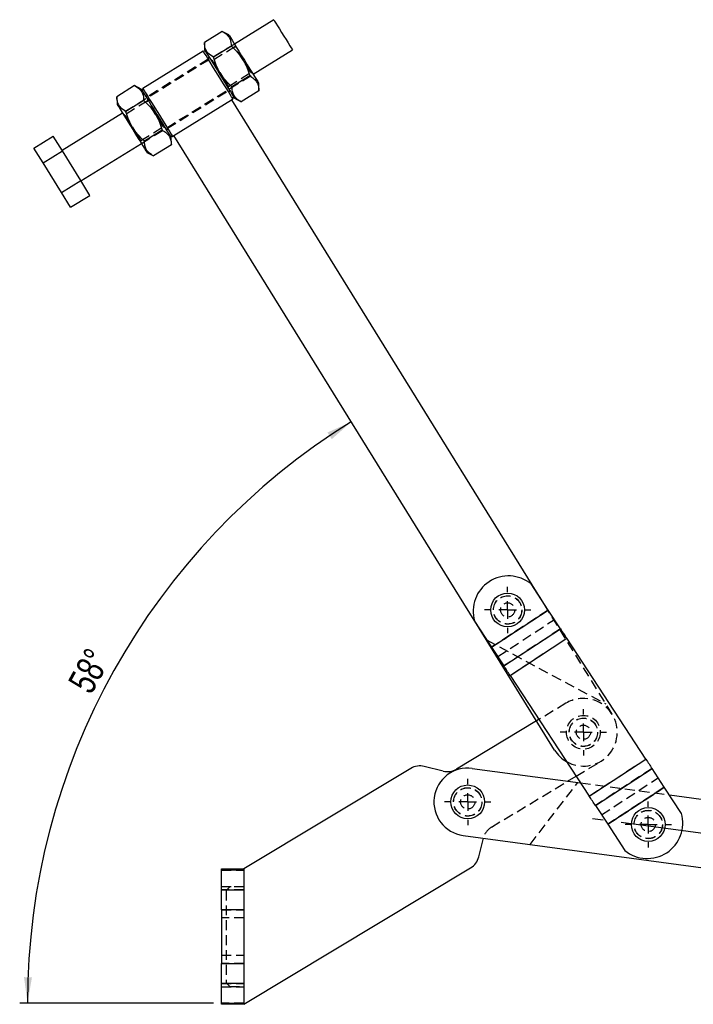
# Model space of a CAD drawing. Extents: x 67 to 774, y 27 to 578.
# Tile 1 of 43: x 125 to 298, y 27 to 279. Entities that reach past the tile are written whole.
import ezdxf

# ---------------------------------------------------------------- set-up
doc = ezdxf.new("R2010")
doc.units = 0
doc.header["$LTSCALE"] = 2
doc.linetypes.add('CENTERX2', pattern=[20.32, 12.7, -2.54, 2.54, -2.54])
doc.linetypes.add('HIDDEN', pattern=[1.905, 1.27, -0.635])
doc.layers.get('0').update_dxf_attribs({"linetype": 'CONTINUOUS'})
doc.layers.add('FORMATO', color=179, linetype='CONTINUOUS')
doc.styles.add('SLDTEXTSTYLE0', font='TXT', dxfattribs={"width": 0.75})
doc.dimstyles.new('SLDDIMSTYLE6', dxfattribs={"dimtxt": 7, "dimasz": 6.604, "dimexe": 0, "dimexo": 0.0625, "dimgap": 1.75, "dimtad": 1, "dimdec": 4, "dimlfac": 2.2, "dimzin": 12, "dimtxsty": 'SLDTEXTSTYLE0', "dimsah": 1, "dimcen": 0.09, "dimazin": 3, "dimtfac": 1, "dimtdec": 0, "dimtofl": 0, "dimtmove": 0, "dimatfit": 3, "dimtolj": 1, "dimtzin": 12})

# ---------------------------------------------------------------- blocks, each defined once
blk = doc.blocks.new('_D_9')
at = {"layer": 'FORMATO'}
blk.add_line((175.08, 27.19), (125.48, 27.19), dxfattribs=at)
blk.add_arc((302.41, 27.19), 174.93, 121.7669, 180, dxfattribs=at)
for points in [[(210.32, 175.91), (204.22, 173.18), (205.32, 171.48)], [(127.48, 27.19), (128.62, 33.77), (126.59, 33.81)]]:
    blk.add_solid(points, dxfattribs=at)
at = {"layer": 'FORMATO', "insert": (137.61, 109.22), "char_height": 7, "attachment_point": 1, "rotation": 61.3458, "style": 'SLDTEXTSTYLE0'}
blk.add_mtext('58°', dxfattribs=at)
blk = doc.blocks.new('SW_CENTERMARKSYMBOL_6')
at = {"layer": 'FORMATO', "color": 0}
for p, q in [((0, 4.55), (0, 5.91)), ((-4.55, 0), (-5.91, 0)), ((0, 0), (-2.27, 0)), ((0, 0), (0, 2.27)), ((0, 0), (0, -2.27)), ((0, 0), (2.27, 0)), ((4.55, 0), (5.91, 0)), ((0, -4.55), (0, -5.91))]:
    blk.add_line(p, q, dxfattribs=at)
blk = doc.blocks.new('SW_CENTERMARKSYMBOL_7')
at = {"layer": 'FORMATO', "color": 0}
for p, q in [((0, 4.55), (0, 5.91)), ((-4.55, 0), (-5.91, 0)), ((0, 0), (-2.27, 0)), ((0, 0), (0, 2.27)), ((0, 0), (0, -2.27)), ((0, 0), (2.27, 0)), ((4.55, 0), (5.91, 0)), ((0, -4.55), (0, -5.91))]:
    blk.add_line(p, q, dxfattribs=at)
blk = doc.blocks.new('SW_CENTERMARKSYMBOL_8')
at = {"layer": 'FORMATO', "color": 0}
for p, q in [((0, 4.55), (0, 5.91)), ((-4.55, 0), (-5.91, 0)), ((0, 0), (-2.27, 0)), ((0, 0), (0, 2.27)), ((0, 0), (0, -2.27)), ((0, 0), (2.27, 0)), ((4.55, 0), (5.91, 0)), ((0, -4.55), (0, -5.91))]:
    blk.add_line(p, q, dxfattribs=at)
blk = doc.blocks.new('SW_CENTERMARKSYMBOL_9')
at = {"layer": 'FORMATO', "color": 0}
for p, q in [((0, 4.55), (0, 5.91)), ((-4.55, 0), (-5.91, 0)), ((0, 0), (-2.27, 0)), ((0, 0), (0, 2.27)), ((0, 0), (0, -2.27)), ((0, 0), (2.27, 0)), ((4.55, 0), (5.91, 0)), ((0, -4.55), (0, -5.91))]:
    blk.add_line(p, q, dxfattribs=at)

msp = doc.modelspace()

# ---------------------------------------------------------------- linework, layer by layer
at = {"color": 7, "linetype": 'CONTINUOUS'}
for p, q in [((190.462678, 278.816802), (180.414892, 272.594958)), ((177.300536, 275.81495), (172.737083, 272.989148)), ((178.979084, 274.913673), (177.300536, 275.81495)), ((172.737083, 272.989148), (172.795827, 271.084833)), ((172.43929, 270.797228), (156.981157, 261.225155)), ((173.065044, 270.650085), (172.43929, 270.797228)), ((179.649271, 272.021927), (175.085824, 269.196125)), ((185.200935, 264.865888), (195.248721, 271.087732)), ((184.346747, 264.435881), (179.7833, 261.610079)), ((186.695488, 260.642858), (186.636744, 262.547173)), ((154.886243, 261.935439), (150.32279, 259.109624)), ((156.564792, 261.034163), (154.886243, 261.935439)), ((156.981157, 261.225155), (156.834008, 260.599401)), ((186.695488, 260.642858), (182.132035, 257.817056)), ((150.32279, 259.109624), (150.381541, 257.205323)), ((157.234985, 258.142416), (152.671538, 255.316601)), ((164.946126, 249.182592), (179.669997, 258.300003)), ((179.669997, 258.300003), (180.037128, 258.52734)), ((179.669997, 258.300003), (257.611882, 132.430172)), ((180.037128, 258.52734), (180.184277, 259.153094)), ((180.453493, 258.718333), (182.132035, 257.817056)), ((151.817349, 254.886607), (136.359223, 245.314521)), ((161.932461, 250.556371), (157.369007, 247.730569)), ((129.108156, 245.972977), (134.054759, 249.036032)), ((136.403507, 245.243009), (134.054759, 249.036032)), ((141.14526, 237.585465), (156.603392, 247.157538)), ((163.953241, 249.10241), (164.578995, 248.955254)), ((164.281195, 246.763348), (164.222451, 248.667648)), ((164.578995, 248.955254), (164.946126, 249.182592)), ((241.76904, 125.119818), (164.946126, 249.182592)), ((131.456904, 242.179954), (129.108156, 245.972977)), ((131.456904, 242.179954), (136.403507, 245.243009)), ((141.100976, 237.656977), (136.403507, 245.243009)), ((158.0392, 244.838822), (159.717749, 243.937546)), ((164.281195, 246.763348), (159.717749, 243.937546)), ((136.154373, 234.593908), (131.456904, 242.179954)), ((136.154373, 234.593908), (141.100976, 237.656977)), ((143.449711, 233.863954), (141.100976, 237.656977)), ((138.503108, 230.800885), (136.154373, 234.593908)), ((138.503108, 230.800885), (143.449711, 233.863954)), ((260.684733, 127.741434), (256.305105, 134.42413)), ((246.200048, 118.24863), (260.684733, 127.741434)), ((246.202539, 118.244829), (260.687225, 127.73763)), ((263.834582, 122.935205), (260.687225, 127.73763)), ((241.820419, 124.931329), (246.200048, 118.24863)), ((262.330061, 91.915435), (243.005191, 123.123533)), ((249.349896, 113.442403), (263.834582, 122.935205)), ((250.934521, 111.024486), (265.419207, 120.51729)), ((285.660522, 89.63188), (265.419207, 120.51729)), ((246.202539, 118.244829), (246.200048, 118.24863)), ((246.202539, 118.244829), (249.349896, 113.442403)), ((250.934521, 111.024486), (271.175836, 80.139078)), ((257.714467, 99.369245), (237.244115, 87.042032)), ((271.175836, 80.139078), (285.660522, 89.63188)), ((225.540492, 87.204355), (182.85109, 61.496865)), ((233.803894, 86.524432), (228.980713, 87.721956)), ((241.256097, 87.234166), (268.97721, 83.493874)), ((272.760462, 77.721162), (287.245147, 87.213964)), ((290.392505, 82.411538), (287.245147, 87.213964)), ((265.664518, 83.940841), (267.829748, 85.244739)), ((275.907819, 72.918736), (290.392505, 82.411538)), ((275.91031, 72.914934), (290.394995, 82.407737)), ((290.392505, 82.411538), (290.394995, 82.407737)), ((294.774625, 75.725038), (290.394995, 82.407737)), ((291.691732, 80.4291), (305.166361, 78.611025)), ((272.760462, 77.721162), (275.907819, 72.918736)), ((275.91031, 72.914934), (280.289939, 66.232234)), ((238.940412, 70.071501), (302.854303, 61.447874)), ((242.914088, 64.584437), (244.10348, 69.37487)), ((177.07836, 61.496865), (182.85109, 61.496865)), ((177.07836, 61.167915), (177.07836, 61.496865)), ((182.85109, 61.167915), (177.07836, 61.167915)), ((177.07836, 56.185506), (177.07836, 61.167915)), ((182.85109, 26.860498), (240.847483, 61.785836)), ((182.85109, 61.496865), (182.85109, 61.167915)), ((182.85109, 61.167915), (182.85109, 56.185506)), ((177.07836, 56.185506), (182.85109, 56.185506)), ((177.07836, 51.059909), (177.07836, 56.185506)), ((182.85109, 56.185506), (182.85109, 51.059909)), ((177.07836, 51.059909), (177.07836, 37.297454)), ((182.85109, 51.059909), (177.07836, 51.059909)), ((182.85109, 51.059909), (182.85109, 37.297454)), ((177.07836, 37.297454), (182.85109, 37.297454)), ((177.07836, 32.171861), (177.07836, 37.297454)), ((182.85109, 37.297454), (182.85109, 32.171861)), ((182.85109, 32.171861), (177.07836, 32.171861)), ((177.07836, 27.189448), (177.07836, 32.171861)), ((182.85109, 32.171861), (182.85109, 27.189448)), ((177.07836, 27.189448), (182.85109, 27.189448)), ((177.07836, 26.860498), (177.07836, 27.189448)), ((182.85109, 26.860498), (177.07836, 26.860498)), ((182.85109, 27.189448), (182.85109, 26.860498))]:
    msp.add_line(p, q, dxfattribs=at)
at = {"color": 7, "linetype": 'HIDDEN'}
for p, q in [((180.414892, 272.594958), (151.817349, 254.886607)), ((180.571273, 272.34241), (180.544776, 271.87343)), ((180.544776, 271.87343), (174.819662, 268.328281)), ((173.725538, 268.720046), (158.267405, 259.14796)), ((173.872687, 269.3458), (173.725538, 268.720046)), ((174.819662, 268.328281), (174.388016, 268.513584)), ((156.603392, 247.157538), (185.200935, 264.865888)), ((178.887794, 261.758576), (184.612915, 265.303725)), ((184.612915, 265.303725), (185.044555, 265.118422)), ((163.292747, 251.032449), (178.75088, 260.604522)), ((178.75088, 260.604522), (179.376634, 260.457379)), ((178.861304, 261.289596), (178.887794, 261.758576)), ((158.13049, 257.99392), (152.405376, 254.448771)), ((158.267405, 259.14796), (157.641651, 259.295116)), ((158.156981, 258.4629), (158.13049, 257.99392)), ((152.405376, 254.448771), (151.97373, 254.634073)), ((156.473502, 247.879065), (162.198623, 251.424201)), ((162.198623, 251.424201), (162.630262, 251.238912)), ((163.145598, 250.406695), (163.292747, 251.032449)), ((156.447011, 247.410085), (156.473502, 247.879065)), ((257.611882, 132.430172), (277.053931, 101.03284)), ((246.200048, 118.24863), (260.684733, 127.741434)), ((260.687225, 127.73763), (246.202539, 118.244829)), ((243.005191, 123.123533), (241.76904, 125.119818)), ((247.784673, 115.830714), (262.269358, 125.323517)), ((263.834582, 122.935205), (249.349896, 113.442403)), ((244.872983, 120.107201), (275.388661, 103.722116)), ((250.93203, 111.028288), (265.416716, 120.521091)), ((250.934521, 111.024486), (265.419207, 120.51729)), ((265.224946, 103.892042), (257.714467, 99.369245)), ((267.829748, 85.244739), (274.159046, 89.056233)), ((271.175836, 80.139078), (285.660522, 89.63188)), ((271.178328, 80.135277), (285.663013, 89.628079)), ((287.245147, 87.213964), (272.760462, 77.721162)), ((246.178216, 72.206221), (265.664518, 83.940841)), ((256.035505, 67.764934), (268.260059, 83.590636)), ((268.97721, 83.493874), (291.691732, 80.4291)), ((274.325685, 75.332851), (288.81037, 84.825652)), ((290.392505, 82.411538), (275.907819, 72.918736)), ((275.91031, 72.914934), (290.394995, 82.407737)), ((244.10348, 69.37487), (244.111611, 69.407621)), ((177.07836, 61.167915), (182.85109, 61.167915)), ((177.07836, 56.996864), (182.85109, 56.996864)), ((182.85109, 56.185506), (177.07836, 56.185506)), ((179.214726, 56.905956), (178.305633, 55.996864)), ((178.305633, 55.996864), (178.305633, 32.360503)), ((182.85109, 56.905956), (179.214726, 56.905956)), ((177.07836, 51.059909), (182.85109, 51.059909)), ((182.85109, 48.951412), (177.07836, 48.951412)), ((177.07836, 39.405955), (182.85109, 39.405955)), ((182.85109, 37.297454), (177.07836, 37.297454)), ((177.07836, 32.171861), (182.85109, 32.171861)), ((177.07836, 31.360499), (182.85109, 31.360499)), ((178.305633, 32.360503), (179.214726, 31.45141)), ((179.214726, 31.45141), (182.85109, 31.45141)), ((182.85109, 27.189448), (177.07836, 27.189448))]:
    msp.add_line(p, q, dxfattribs=at)
at = {"color": 7, "linetype": 'CONTINUOUS', "flags": 128}
for points in [[(190.462678, 278.816802), (190.511039, 278.738707), (190.69372, 278.443677), (191.002052, 277.945762), (191.418113, 277.273855), (191.917715, 276.467038), (192.471828, 275.572183), (193.04826, 274.641307), (193.613488, 273.728503), (194.134683, 272.886804), (194.581548, 272.165154), (194.928115, 271.60548), (195.154234, 271.24032), (195.246777, 271.090875), (195.248721, 271.087732)], [(178.979084, 274.913673), (178.996417, 274.885673), (179.134178, 274.663212), (179.404709, 274.22631), (179.798249, 273.590789), (180.30056, 272.779583), (180.893497, 271.822048), (181.555624, 270.752768), (182.263016, 269.610391), (182.990098, 268.436206), (183.710596, 267.272656), (184.398467, 266.161801), (185.028854, 265.143781), (185.578971, 264.255387), (186.028932, 263.528739), (186.362474, 262.990089), (186.567555, 262.658904), (186.636744, 262.547173), (186.636744, 262.547173)], [(176.238205, 264.662284), (175.519258, 265.823328), (174.826293, 266.942419), (174.184358, 267.979093), (173.616651, 268.89588), (173.143702, 269.659659), (172.782592, 270.242823), (172.546375, 270.624293), (172.443591, 270.790278), (172.43929, 270.797228)], [(172.795827, 271.084833), (172.813167, 271.056846), (172.950921, 270.834372), (173.221459, 270.397484), (173.614998, 269.761949), (174.11731, 268.950757), (174.710247, 267.993208), (175.372373, 266.923928), (176.079759, 265.781551), (176.80684, 264.60738), (177.527339, 263.44383), (178.215217, 262.332975), (178.845604, 261.314955), (179.395714, 260.426561), (179.845682, 259.699899), (180.179224, 259.161249), (180.384298, 258.830078), (180.453493, 258.718333), (180.453493, 258.718333)], [(180.037128, 258.52734), (180.03282, 258.53429), (179.930043, 258.700275), (179.693825, 259.081745), (179.332716, 259.664909), (178.85976, 260.428688), (178.29206, 261.345489), (177.650124, 262.382162), (176.957159, 263.50124), (176.238205, 264.662284)], [(156.564792, 261.034163), (156.582131, 261.006162), (156.719886, 260.783688), (156.990423, 260.346799), (157.383956, 259.711265), (157.886274, 258.900073), (158.479205, 257.942524), (159.141331, 256.873244), (159.848723, 255.730867), (160.575805, 254.556696), (161.296303, 253.393145), (161.984175, 252.282291), (162.614561, 251.264271), (163.164678, 250.375877), (163.614639, 249.649215), (163.948188, 249.110565), (164.153262, 248.779394), (164.222451, 248.667648), (164.222451, 248.667648)], [(156.981157, 261.225155), (156.985458, 261.218206), (157.088242, 261.05222), (157.324459, 260.670751), (157.685569, 260.087587), (158.158525, 259.323808), (158.726225, 258.407007), (159.368161, 257.370333), (160.061125, 256.251256), (160.780073, 255.090212)], [(150.381541, 257.205323), (150.398881, 257.177322), (150.536635, 256.954862), (150.807172, 256.517973), (151.200699, 255.882439), (151.703017, 255.071246), (152.295948, 254.113698), (152.958087, 253.044418), (153.665473, 251.90204), (154.392554, 250.727856), (155.113053, 249.564319), (155.800917, 248.453451), (156.431311, 247.435431), (156.981428, 246.547037), (157.431389, 245.820389), (157.764931, 245.281739), (157.970012, 244.950554), (158.0392, 244.838822), (158.0392, 244.838822)], [(160.780073, 255.090212), (161.499027, 253.929154), (162.191992, 252.810076), (162.833927, 251.773403), (163.401627, 250.856616), (163.874583, 250.092823), (164.235693, 249.509659), (164.47191, 249.128189), (164.574694, 248.962204), (164.578995, 248.955254)], [(260.684733, 127.741434), (260.685059, 127.740936), (260.685384, 127.740441), (260.685705, 127.73995), (260.686023, 127.739466), (260.686335, 127.738988), (260.68664, 127.738524), (260.686937, 127.738071), (260.687225, 127.73763)], [(263.834582, 122.935205), (264.017484, 122.656123), (264.206388, 122.367882), (264.400485, 122.071716), (264.598945, 121.768894), (264.800917, 121.460713), (265.005537, 121.148491), (265.211928, 120.833567), (265.419207, 120.51729)], [(250.934521, 111.024486), (250.727242, 111.340765), (250.520851, 111.655689), (250.316231, 111.967911), (250.114259, 112.276092), (249.9158, 112.578914), (249.721702, 112.87508), (249.532798, 113.163321), (249.349896, 113.442403)], [(285.660522, 89.63188), (285.867801, 89.315602), (286.074192, 89.000678), (286.278812, 88.688456), (286.480784, 88.380275), (286.679244, 88.077453), (286.873341, 87.781288), (287.062246, 87.493047), (287.245147, 87.213964)], [(272.760462, 77.721162), (272.57756, 78.000243), (272.388656, 78.288484), (272.194558, 78.58465), (271.996099, 78.887472), (271.794126, 79.195653), (271.589507, 79.507875), (271.383115, 79.822799), (271.175836, 80.139078)], [(275.91031, 72.914934), (275.909984, 72.915432), (275.90966, 72.915926), (275.909338, 72.916418), (275.909021, 72.916902), (275.908708, 72.917378), (275.908404, 72.917843), (275.908106, 72.918297), (275.907819, 72.918736)]]:
    msp.add_lwpolyline(points, dxfattribs=at)
at = {"color": 7, "linetype": 'HIDDEN', "flags": 128}
for points in [[(182.720962, 268.359059), (182.578846, 268.588577), (182.052388, 269.438756), (181.561815, 270.230997), (181.140545, 270.911316), (180.817292, 271.433345), (180.614087, 271.761495), (180.544776, 271.87343)], [(174.819662, 268.328281), (174.888973, 268.21636), (175.092171, 267.888196), (175.415424, 267.366167), (175.836694, 266.685862), (176.327274, 265.893608), (176.669533, 265.340896)], [(184.612915, 265.303725), (184.543605, 265.415646), (184.3404, 265.74381), (184.017147, 266.265839), (183.595877, 266.946144), (183.105304, 267.738398), (182.765571, 268.287032)], [(176.712706, 265.271173), (176.853725, 265.043429), (177.380183, 264.19325), (177.870763, 263.401009)], [(177.870763, 263.401009), (178.292032, 262.72069), (178.615279, 262.198661), (178.818484, 261.870511), (178.887794, 261.758576)], [(160.306676, 254.479548), (160.164553, 254.709067), (159.638102, 255.559246), (159.147522, 256.351486), (158.726252, 257.031806), (158.402999, 257.55382), (158.199801, 257.881985), (158.13049, 257.99392)], [(152.405376, 254.448771), (152.47468, 254.336836), (152.677878, 254.008685), (153.001138, 253.486657), (153.422408, 252.806338), (153.912981, 252.014097), (154.255247, 251.461372)], [(162.198623, 251.424201), (162.129312, 251.536136), (161.926107, 251.8643), (161.602861, 252.386315), (161.181591, 253.066634), (160.691011, 253.858874), (160.351285, 254.407508)], [(154.29842, 251.391662), (154.439439, 251.163918), (154.965897, 250.313739), (155.45647, 249.521485)], [(155.45647, 249.521485), (155.87774, 248.841179), (156.200993, 248.319151), (156.404198, 247.990987), (156.473502, 247.879065)]]:
    msp.add_lwpolyline(points, dxfattribs=at)
at = {"color": 7, "linetype": 'CONTINUOUS'}
for centre in [(250.308537, 127.776853), (240.098254, 78.652834), (286.286507, 72.879514)]:
    msp.add_circle(centre, 4.329545, dxfattribs=at)
at = {"color": 7, "linetype": 'HIDDEN'}
for centre, radius in [((250.308537, 127.776853), 3.636364), ((250.308537, 127.776853), 3.607955), ((250.308537, 127.776853), 1.818182), ((269.691996, 96.474137), 4.329545), ((269.691996, 96.474137), 3.636364), ((269.691996, 96.474137), 3.607955), ((269.691996, 96.474137), 1.818182), ((240.098254, 78.652834), 3.636364), ((240.098254, 78.652834), 3.607955), ((240.098254, 78.652834), 1.818182), ((286.286507, 72.879514), 3.636364), ((286.286507, 72.879514), 3.607955), ((286.286507, 72.879514), 1.818182)]:
    msp.add_circle(centre, radius, dxfattribs=at)
at = {"color": 7, "linetype": 'CONTINUOUS'}
for centre, radius, start, end in [((250.547926, 127.411579), 9.073093, 50.61462097, 195.86449692), ((269.691996, 96.474137), 8.659091, 211.76687362, 240.27534391), ((227.885401, 83.310442), 4.545455, 76.0562827, 121.0562827), ((240.098254, 78.652834), 8.659091, 82.31573059, 262.31573059), ((234.899207, 90.935945), 4.545455, 256.0562827, 301.0562827), ((286.047118, 73.244788), 9.073093, 230.61462097, 15.86449692), ((238.502575, 65.67975), 4.545455, 301.0562827, 346.0562827)]:
    msp.add_arc(centre, radius, start, end, dxfattribs=at)
at = {"color": 7, "linetype": 'HIDDEN'}
for centre, radius, start, end in [((269.691996, 96.474137), 8.659091, 31.76687362, 121.0562827), ((269.691996, 96.474137), 8.659091, 240.27534391, 31.76687362), ((248.523124, 68.312308), 4.545455, 121.0562827, 166.0562827)]:
    msp.add_arc(centre, radius, start, end, dxfattribs=at)
at = {"color": 7, "linetype": 'CONTINUOUS'}
for points, knots in [([(177.300536, 275.81495), (177.461379, 275.72412), (177.985798, 275.427975), (178.741079, 274.807056), (179.48235, 273.678128), (179.586969, 272.640091), (179.649271, 272.021927)], [0, 0, 0, 0, 0.1113114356, 0.3629255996, 0.6206136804, 1, 1, 1, 1]), ([(175.085824, 269.196125), (174.560193, 269.527384), (173.686449, 270.07803), (173.000821, 271.240917), (172.778648, 272.192582), (172.746708, 272.804683), (172.737083, 272.989148)], [0, 0, 0, 0, 0.3793843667, 0.6306421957, 0.8886887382, 1, 1, 1, 1]), ([(179.649271, 272.021927), (180.22646, 271.468458), (181.393353, 270.34952), (182.739952, 268.454928), (183.723392, 266.455694), (184.137697, 265.113251), (184.346747, 264.435881)], [0, 0, 0, 0, 0.264605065, 0.5349473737, 0.7653434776, 1, 1, 1, 1]), ([(179.7833, 261.610079), (179.206111, 262.163548), (178.039218, 263.282486), (176.692619, 265.177078), (175.709179, 267.176312), (175.294874, 268.518754), (175.085824, 269.196125)], [0, 0, 0, 0, 0.264605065, 0.5349473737, 0.7653434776, 1, 1, 1, 1]), ([(184.346747, 264.435881), (184.720082, 264.211626), (185.474849, 263.758253), (186.210814, 262.849742), (186.610547, 261.793179), (186.667002, 261.028634), (186.695488, 260.642858)], [0, 0, 0, 0, 0.2646045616, 0.5349477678, 0.7653426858, 1, 1, 1, 1]), ([(154.886243, 261.935439), (155.047089, 261.84461), (155.571516, 261.548465), (156.326785, 260.927548), (157.068055, 259.798598), (157.17268, 258.760573), (157.234985, 258.142416)], [0, 0, 0, 0, 0.11131179, 0.3629256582, 0.6206143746, 1, 1, 1, 1]), ([(182.132035, 257.817056), (181.7587, 258.041318), (181.003934, 258.494705), (180.267966, 259.403188), (179.868234, 260.459777), (179.811784, 261.22431), (179.7833, 261.610079)], [0, 0, 0, 0, 0.26460502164, 0.53494773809, 0.76534344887, 1, 1, 1, 1]), ([(152.671538, 255.316601), (152.145906, 255.647859), (151.272158, 256.198502), (150.586517, 257.361407), (150.364356, 258.313077), (150.332416, 258.925163), (150.32279, 259.109624)], [0, 0, 0, 0, 0.3793845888, 0.6306431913, 0.8886895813, 1, 1, 1, 1]), ([(157.234985, 258.142416), (157.812174, 257.588948), (158.979067, 256.470011), (160.325659, 254.575416), (161.309098, 252.576182), (161.723408, 251.233741), (161.932461, 250.556371)], [0, 0, 0, 0, 0.2646051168, 0.5349470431, 0.7653431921, 1, 1, 1, 1]), ([(157.369007, 247.730569), (156.791818, 248.284038), (155.624925, 249.402976), (154.278329, 251.297563), (153.294891, 253.296793), (152.880588, 254.63923), (152.671538, 255.316601)], [0, 0, 0, 0, 0.2646055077, 0.5349482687, 0.765343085, 1, 1, 1, 1]), ([(161.932461, 250.556371), (162.305796, 250.332109), (163.060561, 249.878723), (163.796529, 248.970235), (164.196263, 247.913667), (164.252712, 247.149123), (164.281195, 246.763348)], [0, 0, 0, 0, 0.264605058, 0.5349477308, 0.7653426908, 1, 1, 1, 1]), ([(159.717749, 243.937546), (159.344413, 244.161807), (158.589648, 244.615194), (157.85368, 245.523682), (157.453948, 246.580249), (157.397493, 247.344793), (157.369007, 247.730569)], [0, 0, 0, 0, 0.26460498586, 0.53494766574, 0.76534263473, 1, 1, 1, 1])]:
    msp.add_open_spline(points, degree=3, knots=knots, dxfattribs=at)
at = {"layer": 'FORMATO', "linetype": 'CENTERX2', "ltscale": 0.909091}
msp.add_line((375.441154, 60.391592), (272.039314, 74.343163), dxfattribs=at)

# ---------------------------------------------------------------- block references
at = {"layer": 'FORMATO'}
for name, p in [('SW_CENTERMARKSYMBOL_6', (250.308537, 127.776853)), ('SW_CENTERMARKSYMBOL_7', (269.691996, 96.474137)), ('SW_CENTERMARKSYMBOL_8', (240.098254, 78.652834)), ('SW_CENTERMARKSYMBOL_9', (286.286507, 72.879514))]:
    msp.add_blockref(name, p, dxfattribs=at)

# ---------------------------------------------------------------- dimensions: what is measured, and where the dimension line sits
dim = msp.add_angular_dim_2l(base=(149.587723, 112.307158), line1=((177.07836, 27.18945), (182.851087, 27.18945)), line2=((164.946125, 249.182598), (262.330061, 91.915435)), dimstyle='SLDDIMSTYLE6', dxfattribs=at)
dim.commit()
dim.dimension.update_dxf_attribs({"geometry": '_D_9', "text_midpoint": (148.90586, 111.07122), "dimtype": 162})

doc.saveas('drawing.dxf')
